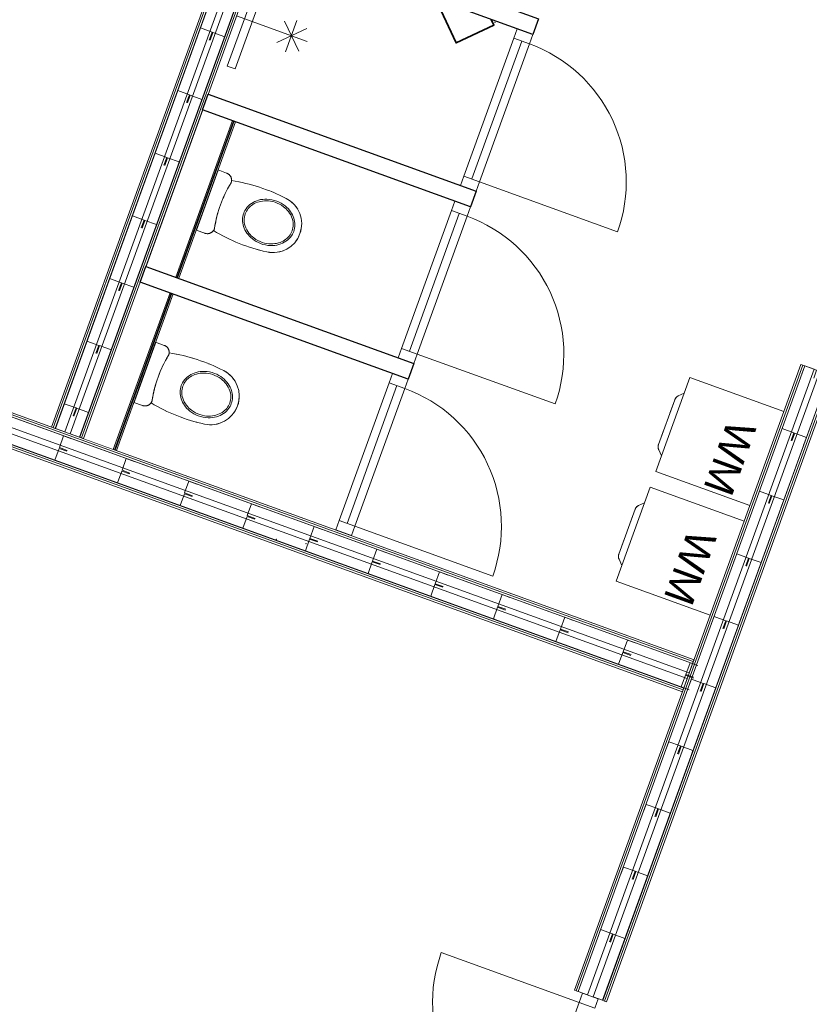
# Model space of a CAD drawing. Header units: metres. Extents: x 136314.7 to 136393.7, y 453293.7 to 453383.2.
# Tile 88 of 95: x 136374 to 136378.8, y 453329.3 to 453335.2. Entities that reach past the tile are written whole.
import ezdxf

# ---------------------------------------------------------------- set-up
doc = ezdxf.new("R2010")
doc.units = ezdxf.units.M
doc.set_wipeout_variables(frame=1)
doc.linetypes.add('DASHED', pattern=[200, 100, -100])
for name, color, linetype in [('LAYER01', 7, 'Continuous'), ('LAYER110', 1, 'Continuous'), ('LAYER111', 7, 'Continuous'), ('LAYER22', 92, 'Continuous'), ('LAYER30', 7, 'Continuous'), ('LAYER31', 7, 'Continuous'), ('LAYER49', 7, 'Continuous'), ('LAYER74', 213, 'Continuous'), ('LAYER82', 213, 'Continuous')]:
    doc.layers.add(name, color=color, linetype=linetype)
doc.styles.get("Standard").update_dxf_attribs({"font": 'arial.ttf'})

# ---------------------------------------------------------------- blocks, each defined once
blk = doc.blocks.new('Jutfasehof monument')
at = {"layer": 'LAYER01', "color": 252, "linetype": 'Continuous', "lineweight": 18}
for points in [[(8283.1, -435), (8283.1, -11251), (8271.1, -11251), (8271.1, -435)], [(8295.1, -435), (8295.1, -11251), (8283.1, -11251), (8283.1, -435)], [(10361.2, -11444), (6366.2, -11444), (6366.2, -11432), (10361.2, -11432)], [(10361.2, -11456), (6366.2, -11456), (6366.2, -11444), (10361.2, -11444)]]:
    blk.add_lwpolyline(points, close=True, dxfattribs=at)
at = {"layer": 'LAYER01', "color": 252, "linetype": 'Continuous', "lineweight": 13}
blk.add_lwpolyline([(11473.4, -7403.1), (10873.4, -7403.1), (10873.4, -7453.1), (11473.4, -7453.1)], close=True, dxfattribs=at)
for points in [[(11244.9, -7634.3), (11103.5, -7775.7)], [(11244.9, -7634.3), (11103.5, -7775.7)], [(11107.4, -7634.3), (11248.8, -7775.7)], [(11273.4, -7703.1), (11073.4, -7703.1)]]:
    blk.add_lwpolyline(points, dxfattribs=at)
at = {"layer": 'LAYER01', "color": 252, "linetype": 'Continuous', "lineweight": 35}
for points in [[(11648.9, -8470.5), (11472.1, -8647.2)], [(11472.1, -8647.2), (11648.9, -8824)], [(11648.9, -8824), (11825.6, -8647.2)]]:
    blk.add_lwpolyline(points, dxfattribs=at)
at = {"layer": 'LAYER01', "color": 252, "linetype": 'Continuous', "lineweight": 25}
blk.add_lwpolyline([(11472.1, -8647.2), (11648.8, -8470.5), (11825.6, -8647.2), (11648.8, -8824)], close=True, dxfattribs=at)
at = {"layer": 'LAYER01', "color": 252, "linetype": 'Continuous', "lineweight": 0}
for p in [(11472.1, -8647.2), (11667.1, -8824)]:
    blk.add_point(p, dxfattribs=at)
at = {"layer": 'LAYER30', "color": 252, "linetype": 'Continuous', "lineweight": 18}
for points in [[(8476.1, -9063.8), (8536.1, -9063.8), (8536.1, -8963.8), (8476.1, -8963.8)], [(9416.1, -9063.8), (9476.1, -9063.8), (9476.1, -8963.8), (9416.1, -8963.8)], [(9576.1, -9063.8), (9636.1, -9063.8), (9636.1, -8963.8), (9576.1, -8963.8)], [(10516.1, -9063.8), (10576.1, -9063.8), (10576.1, -8963.8), (10516.1, -8963.8)], [(10676.1, -9063.8), (10736.1, -9063.8), (10736.1, -8963.8), (10676.1, -8963.8)], [(11616.1, -9063.8), (11676.1, -9063.8), (11676.1, -8963.8), (11616.1, -8963.8)], [(6366.2, -11403.5), (6306.2, -11403.5), (6306.2, -11303.5), (6366.2, -11303.5)]]:
    blk.add_lwpolyline(points, close=True, dxfattribs=at)
for points in [[(8536.1, -8963.8), (9416.1, -8963.8)], [(9636.1, -8963.8), (10516.1, -8963.8)], [(10736.1, -8963.8), (11616.1, -8963.8)], [(8536.1, -9013.8), (9416.1, -9013.8)], [(9636.1, -9013.8), (10516.1, -9013.8)], [(10736.1, -9013.8), (11616.1, -9013.8)], [(8536.1, -9063.8), (9416.1, -9063.8)], [(9636.1, -9063.8), (10516.1, -9063.8)], [(10736.1, -9063.8), (11616.1, -9063.8)], [(6306.2, -11303.5), (5426.2, -11303.5)]]:
    blk.add_lwpolyline(points, dxfattribs=at)
at = {"layer": 'LAYER31', "color": 252, "linetype": 'Continuous', "lineweight": 18}
for points in [[(8536.1, -9064), (8536.1, -9944, 0.414214), (9416.1, -9064)], [(9636.1, -9064), (9636.1, -9944, 0.414214), (10516.1, -9064)], [(10736.1, -9064), (10736.1, -9944, 0.414214), (11616.1, -9064)], [(6306.2, -11303.3), (6306.2, -10423.3, 0.414214), (5426.2, -11303.3)]]:
    blk.add_lwpolyline(points, format="xyb", dxfattribs=at)
at = {"color": 252, "linetype": 'Continuous', "lineweight": 0}
for points, layer in [([(8476.1, -7353.1), (8476.1, -7557.1), (9476.2, -7557.1), (9476.1, -7353.1)], 'LAYER110'), ([(9576.1, -7353.1), (9576.1, -7557.1), (10576.2, -7557.1), (10576.1, -7353.1)], 'LAYER110'), ([(9361.2, -10651), (9361.2, -11251), (8761.2, -11251), (8761.2, -10651)], 'LAYER111'), ([(10061.2, -10651), (10061.2, -11251), (9461.2, -11251), (9461.2, -10651)], 'LAYER111')]:
    blk.add_wipeout(points, dxfattribs=at).dxf.layer = layer
at = {"layer": 'LAYER01', "color": 252, "linetype": 'Continuous', "lineweight": 18}
for points in [[(8464.1, -435), (8464.1, -11251), (8452.1, -11251), (8452.1, -435)], [(8476.1, -435), (8476.1, -11251), (8464.1, -11251), (8464.1, -435)]]:
    blk.add_lwpolyline(points, close=True, dxfattribs=at)
at = {"layer": 'LAYER82', "color": 252, "linetype": 'Continuous', "lineweight": 13}
for points in [[(9361.2, -10651), (9361.2, -11251), (8761.2, -11251), (8761.2, -10651)], [(10061.2, -10651), (10061.2, -11251), (9461.2, -11251), (9461.2, -10651)]]:
    blk.add_lwpolyline(points, close=True, dxfattribs=at)
at = {"layer": 'LAYER82', "color": 252, "linetype": 'Continuous', "lineweight": 0, "char_height": 180, "attachment_point": 7, "rotation": 180, "line_spacing_factor": 1.2}
for insert in [(9211.2, -10951), (9911.2, -10951)]:
    blk.add_mtext('WM', dxfattribs=dict(at, insert=insert))
at = {"color": 252, "linetype": 'Continuous', "lineweight": 0}
for points in [[(8356.1, -435), (8356.1, -11251), (8296.1, -11251), (8296.1, -435)], [(9167.9, -7563.1), (8783.9, -7563.1), (8783.9, -7618), (8785.4, -7629.6), (8789.9, -7640.5), (8797.1, -7649.8), (8806.4, -7657), (8817.2, -7661.5), (8828.9, -7663), (8829.8, -7662.7), (8878.1, -7654.6), (8926.9, -7649.7), (8975.9, -7648.1), (9024.9, -7649.7), (9073.6, -7654.6), (9122, -7662.7), (9122.9, -7663), (9134.5, -7661.5), (9145.4, -7657), (9154.7, -7649.8), (9161.8, -7640.5), (9166.3, -7629.6), (9167.9, -7618)], [(10267.9, -7563.1), (9883.9, -7563.1), (9883.9, -7618), (9885.4, -7629.6), (9889.9, -7640.5), (9897.1, -7649.8), (9906.4, -7657), (9917.2, -7661.5), (9928.9, -7663), (9929.8, -7662.7), (9978.1, -7654.6), (10026.9, -7649.7), (10075.9, -7648.1), (10124.9, -7649.7), (10173.6, -7654.6), (10222, -7662.7), (10222.9, -7663), (10234.5, -7661.5), (10245.4, -7657), (10254.7, -7649.8), (10261.8, -7640.5), (10266.3, -7629.6), (10267.9, -7618)], [(10361.2, -11431), (6366.2, -11431), (6366.2, -11371), (10361.2, -11371)]]:
    blk.add_wipeout(points, dxfattribs=at).dxf.layer = 'LAYER111'
at = {"layer": 'LAYER01', "color": 252, "linetype": 'Continuous', "lineweight": 18}
for points in [[(8356.1, -435), (8356.1, -11251), (8296.1, -11251), (8296.1, -435)], [(10361.2, -11431), (6366.2, -11431), (6366.2, -11371), (10361.2, -11371)]]:
    blk.add_lwpolyline(points, close=True, dxfattribs=at)
at = {"layer": 'LAYER01', "color": 252, "linetype": 'Continuous', "lineweight": 0}
for p in [(8302.1, -8647.2), (8338.6, -8824)]:
    blk.add_point(p, dxfattribs=at)
at = {"layer": 'LAYER74', "color": 252, "linetype": 'Continuous', "lineweight": 13}
for points in [[(9167.9, -7563.1), (8783.9, -7563.1), (8783.9, -7618, 0.414214), (8828.9, -7663), (8829.8, -7662.7, -0.100192), (9122, -7662.7), (9122.9, -7663, 0.414214), (9167.9, -7618)], [(10267.9, -7563.1), (9883.9, -7563.1), (9883.9, -7618, 0.414214), (9928.9, -7663), (9929.8, -7662.7, -0.100192), (10222, -7662.7), (10222.9, -7663, 0.414214), (10267.9, -7618)]]:
    blk.add_lwpolyline(points, format="xyb", close=True, dxfattribs=at)
at = {"color": 252, "linetype": 'Continuous', "lineweight": 0}
for points in [[(8451.1, -435), (8451.1, -11251), (8391.1, -11251), (8391.1, -435)], [(8861.2, -10651), (8889.5, -10622.8), (8897.8, -10616.4), (8907.4, -10612.4), (8917.8, -10611), (9204.7, -10611), (9215, -10612.4), (9224.7, -10616.4), (9232.9, -10622.7), (9261.2, -10651)], [(9561.2, -10651), (9589.5, -10622.8), (9597.8, -10616.4), (9607.4, -10612.4), (9617.8, -10611), (9904.7, -10611), (9915, -10612.4), (9924.7, -10616.4), (9932.9, -10622.7), (9961.2, -10651)]]:
    blk.add_wipeout(points, dxfattribs=at).dxf.layer = 'LAYER111'
at = {"layer": 'LAYER01', "color": 252, "linetype": 'Continuous', "lineweight": 18}
for points in [[(8451.1, -435), (8451.1, -11251), (8391.1, -11251), (8391.1, -435)], [(15833.9, -7160.1), (8476.1, -7160.1), (8476.1, -7148.1), (15833.9, -7148.1)], [(15833.9, -7172.1), (8476.1, -7172.1), (8476.1, -7160.1), (15833.9, -7160.1)], [(15833.9, -7341.1), (8476.1, -7341.1), (8476.1, -7329.1), (15833.9, -7329.1)], [(15833.9, -7353.1), (8476.1, -7353.1), (8476.1, -7341.1), (15833.9, -7341.1)], [(10361.2, -11263), (6366.2, -11263), (6366.2, -11251), (10361.2, -11251)], [(10361.2, -11275), (6366.2, -11275), (6366.2, -11263), (10361.2, -11263)]]:
    blk.add_lwpolyline(points, close=True, dxfattribs=at)
at = {"layer": 'LAYER22', "color": 252, "linetype": 'Continuous', "lineweight": 13}
for points in [[(8296.1, -7285), (8296.1, -7235), (8371.1, -7235), (8371.1, -7285)], [(8451.1, -7285), (8451.1, -7235), (8376.1, -7235), (8376.1, -7285)], [(8296.1, -7685), (8296.1, -7635), (8371.1, -7635), (8371.1, -7685)], [(8451.1, -7685), (8451.1, -7635), (8376.1, -7635), (8376.1, -7685)], [(8296.1, -8085), (8296.1, -8035), (8371.1, -8035), (8371.1, -8085)], [(8451.1, -8085), (8451.1, -8035), (8376.1, -8035), (8376.1, -8085)], [(8296.1, -8485), (8296.1, -8435), (8371.1, -8435), (8371.1, -8485)], [(8451.1, -8485), (8451.1, -8435), (8376.1, -8435), (8376.1, -8485)], [(8296.1, -8885), (8296.1, -8835), (8371.1, -8835), (8371.1, -8885)], [(8451.1, -8885), (8451.1, -8835), (8376.1, -8835), (8376.1, -8885)], [(8296.1, -9285), (8296.1, -9235), (8371.1, -9235), (8371.1, -9285)], [(8451.1, -9285), (8451.1, -9235), (8376.1, -9235), (8376.1, -9285)], [(8296.1, -9685), (8296.1, -9635), (8371.1, -9635), (8371.1, -9685)], [(8451.1, -9685), (8451.1, -9635), (8376.1, -9635), (8376.1, -9685)], [(8296.1, -10085), (8296.1, -10035), (8371.1, -10035), (8371.1, -10085)], [(8451.1, -10085), (8451.1, -10035), (8376.1, -10035), (8376.1, -10085)], [(8296.1, -10485), (8296.1, -10435), (8371.1, -10435), (8371.1, -10485)], [(8451.1, -10485), (8451.1, -10435), (8376.1, -10435), (8376.1, -10485)], [(8296.1, -10885), (8296.1, -10835), (8371.1, -10835), (8371.1, -10885)], [(8451.1, -10885), (8451.1, -10835), (8376.1, -10835), (8376.1, -10885)], [(8296.1, -11285), (8296.1, -11235), (8371.1, -11235), (8371.1, -11285)], [(8451.1, -11285), (8451.1, -11235), (8376.1, -11235), (8376.1, -11285)]]:
    blk.add_lwpolyline(points, dxfattribs=at)
at = {"layer": 'LAYER22', "color": 252, "linetype": 'DASHED', "lineweight": 13}
for points in [[(8296.1, -7285), (8296.1, -7235), (8371.1, -7235), (8371.1, -7285)], [(8296.1, -7685), (8296.1, -7635), (8371.1, -7635), (8371.1, -7685)], [(8451.1, -7685), (8451.1, -7635), (8376.1, -7635), (8376.1, -7685)], [(8296.1, -8085), (8296.1, -8035), (8371.1, -8035), (8371.1, -8085)], [(8451.1, -8085), (8451.1, -8035), (8376.1, -8035), (8376.1, -8085)], [(8296.1, -8485), (8296.1, -8435), (8371.1, -8435), (8371.1, -8485)], [(8451.1, -8485), (8451.1, -8435), (8376.1, -8435), (8376.1, -8485)], [(8296.1, -8885), (8296.1, -8835), (8371.1, -8835), (8371.1, -8885)], [(8451.1, -8885), (8451.1, -8835), (8376.1, -8835), (8376.1, -8885)], [(8296.1, -9285), (8296.1, -9235), (8371.1, -9235), (8371.1, -9285)], [(8451.1, -9285), (8451.1, -9235), (8376.1, -9235), (8376.1, -9285)], [(8296.1, -9685), (8296.1, -9635), (8371.1, -9635), (8371.1, -9685)], [(8451.1, -9685), (8451.1, -9635), (8376.1, -9635), (8376.1, -9685)], [(8296.1, -10085), (8296.1, -10035), (8371.1, -10035), (8371.1, -10085)], [(8451.1, -10085), (8451.1, -10035), (8376.1, -10035), (8376.1, -10085)], [(8296.1, -10485), (8296.1, -10435), (8371.1, -10435), (8371.1, -10485)], [(8451.1, -10485), (8451.1, -10435), (8376.1, -10435), (8376.1, -10485)], [(8296.1, -10885), (8296.1, -10835), (8371.1, -10835), (8371.1, -10885)], [(8451.1, -10885), (8451.1, -10835), (8376.1, -10835), (8376.1, -10885)]]:
    blk.add_lwpolyline(points, dxfattribs=at)
at = {"layer": 'LAYER82', "color": 252, "linetype": 'Continuous', "lineweight": 13}
for points in [[(8861.2, -10651), (8889.5, -10622.8, -0.1992), (8917.8, -10611), (9204.7, -10611, -0.198912), (9232.9, -10622.7), (9261.2, -10651)], [(9561.2, -10651), (9589.5, -10622.8, -0.1992), (9617.8, -10611), (9904.7, -10611, -0.198912), (9932.9, -10622.7), (9961.2, -10651)]]:
    blk.add_lwpolyline(points, format="xyb", close=True, dxfattribs=at)
at = {"layer": 'LAYER82', "color": 252, "linetype": 'DASHED', "lineweight": 13}
for points in [[(8861.2, -10651), (8889.5, -10622.8, -0.1992), (8917.8, -10611), (9204.7, -10611, -0.198912), (9232.9, -10622.7), (9261.2, -10651)], [(9561.2, -10651), (9589.5, -10622.8, -0.1992), (9617.8, -10611), (9904.7, -10611, -0.198912), (9932.9, -10622.7), (9961.2, -10651)]]:
    blk.add_lwpolyline(points, format="xyb", close=True, dxfattribs=at)
at = {"color": 252, "linetype": 'Continuous', "lineweight": 0}
for points in [[(9116, -7661.5), (9069.6, -7654), (9022.8, -7649.5), (8975.9, -7648), (8928.9, -7649.5), (8882.1, -7654), (8835.8, -7661.5), (8828.9, -7663), (8816.4, -7661.2), (8806.8, -7718.1), (8800.2, -7775.4), (8796.8, -7832.9), (8796.4, -7890.6), (8799.2, -7948.2), (8805.1, -8005.6), (8809.7, -8028.7), (8817.4, -8051.1), (8828.2, -8072.1), (8841.7, -8091.5), (8857.8, -8108.9), (8876.1, -8123.9), (8896.2, -8136.2), (8917.9, -8145.7), (8940.6, -8152.1), (8964.1, -8155.3), (8987.7, -8155.3), (9011.1, -8152.1), (9033.9, -8145.7), (9055.5, -8136.2), (9075.7, -8123.9), (9093.9, -8108.9), (9110, -8091.5), (9123.6, -8072.1), (9134.3, -8051.1), (9142.1, -8028.7), (9146.7, -8005.6), (9152.6, -7948.2), (9155.3, -7890.6), (9154.9, -7832.9), (9151.5, -7775.4), (9144.9, -7718.1), (9135.3, -7661.2), (9122.8, -7663)], [(10216, -7661.5), (10169.6, -7654), (10122.8, -7649.5), (10075.9, -7648), (10028.9, -7649.5), (9982.1, -7654), (9935.8, -7661.5), (9928.9, -7663), (9916.4, -7661.2), (9906.8, -7718.1), (9900.2, -7775.4), (9896.8, -7832.9), (9896.4, -7890.6), (9899.2, -7948.2), (9905.1, -8005.6), (9909.7, -8028.7), (9917.4, -8051.1), (9928.2, -8072.1), (9941.7, -8091.5), (9957.8, -8108.9), (9976.1, -8123.9), (9996.2, -8136.2), (10017.9, -8145.7), (10040.6, -8152.1), (10064.1, -8155.3), (10087.7, -8155.3), (10111.1, -8152.1), (10133.9, -8145.7), (10155.5, -8136.2), (10175.7, -8123.9), (10193.9, -8108.9), (10210, -8091.5), (10223.6, -8072.1), (10234.3, -8051.1), (10242.1, -8028.7), (10246.7, -8005.6), (10252.6, -7948.2), (10255.3, -7890.6), (10254.9, -7832.9), (10251.5, -7775.4), (10244.9, -7718.1), (10235.3, -7661.2), (10222.8, -7663)]]:
    blk.add_wipeout(points, dxfattribs=at).dxf.layer = 'LAYER111'
at = {"layer": 'LAYER74', "color": 252, "linetype": 'DASHED', "lineweight": 13}
for points in [[(9167.9, -7563.1), (8783.9, -7563.1), (8783.9, -7618, 0.414214), (8828.9, -7663), (8829.8, -7662.7, -0.100192), (9122, -7662.7), (9122.9, -7663, 0.414214), (9167.9, -7618)], [(10267.9, -7563.1), (9883.9, -7563.1), (9883.9, -7618, 0.414214), (9928.9, -7663), (9929.8, -7662.7, -0.100192), (10222, -7662.7), (10222.9, -7663, 0.414214), (10267.9, -7618)], [(9116, -7661.5, 0.09602), (8835.8, -7661.5), (8828.9, -7663, -0.070454), (8816.4, -7661.2, 0.080986), (8805.1, -8005.6, 0.879145), (9146.7, -8005.6, 0.081066), (9135.4, -7661.3, -0.070378), (9122.9, -7663)], [(10216, -7661.5, 0.09602), (9935.8, -7661.5), (9928.9, -7663, -0.070454), (9916.4, -7661.2, 0.080986), (9905.1, -8005.6, 0.879145), (10246.7, -8005.6, 0.081066), (10235.4, -7661.3, -0.070378), (10222.9, -7663)]]:
    blk.add_lwpolyline(points, format="xyb", close=True, dxfattribs=at)
at = {"layer": 'LAYER74', "color": 252, "linetype": 'Continuous', "lineweight": 13}
for points in [[(9116, -7661.5, 0.09602), (8835.8, -7661.5), (8828.9, -7663, -0.070454), (8816.4, -7661.2, 0.080986), (8805.1, -8005.6, 0.879145), (9146.7, -8005.6, 0.081066), (9135.4, -7661.3, -0.070378), (9122.9, -7663)], [(10216, -7661.5, 0.09602), (9935.8, -7661.5), (9928.9, -7663, -0.070454), (9916.4, -7661.2, 0.080986), (9905.1, -8005.6, 0.879145), (10246.7, -8005.6, 0.081066), (10235.4, -7661.3, -0.070378), (10222.9, -7663)]]:
    blk.add_lwpolyline(points, format="xyb", close=True, dxfattribs=at)
for points in [[(8975.9, -7796.5), (8965.8, -7796.9), (8955.6, -7798.2), (8945.6, -7800.4), (8935.9, -7803.4), (8926.6, -7807.2), (8917.5, -7811.8), (8908.8, -7817.1), (8900.5, -7823), (8892.2, -7829.9), (8884.5, -7837.5), (8877.4, -7845.6), (8870.9, -7854.2), (8864.1, -7864.5), (8858.2, -7875.2), (8853.1, -7886.4), (8848.9, -7897.9), (8844.9, -7911.4), (8842.1, -7925.1), (8840.2, -7939.1), (8839.5, -7953.1), (8839.9, -7968.5), (8841.6, -7983.9), (8844.5, -7999.1), (8848.8, -8013.9), (8853.1, -8025.6), (8858.2, -8036.9), (8864.2, -8047.8), (8871.1, -8058.2), (8878.6, -8068.1), (8886.5, -8076.6), (8895, -8084.6), (8904.1, -8091.8), (8913.8, -8098.1), (8924, -8103.7), (8934.8, -8108.2), (8945.9, -8111.8), (8957.4, -8114.2), (8966.6, -8115.2), (8975.9, -8115.6), (8986, -8115.2), (8996.1, -8113.9), (9006.1, -8111.7), (9015.8, -8108.7), (9025.2, -8104.9), (9034.2, -8100.3), (9043, -8095), (9051.2, -8089.1), (9059.5, -8082.2), (9067.2, -8074.6), (9074.4, -8066.5), (9080.9, -8057.9), (9087.6, -8047.6), (9093.5, -8036.9), (9098.6, -8025.7), (9102.9, -8014.2), (9106.8, -8000.8), (9109.7, -7987), (9111.5, -7973.1), (9112.2, -7959.1), (9111.9, -7943.6), (9110.2, -7928.2), (9107.2, -7913.1), (9103, -7898.2), (9098.7, -7886.6), (9093.5, -7875.2), (9087.5, -7864.3), (9080.7, -7853.9), (9073.1, -7844.1), (9065.2, -7835.5), (9056.8, -7827.6), (9047.6, -7820.4), (9038, -7814), (9027.8, -7808.4), (9016.9, -7803.9), (9005.8, -7800.4), (8994.4, -7797.9), (8985.1, -7796.9)], [(10075.9, -7796.5), (10065.8, -7796.9), (10055.6, -7798.2), (10045.6, -7800.4), (10035.9, -7803.4), (10026.6, -7807.2), (10017.5, -7811.8), (10008.8, -7817.1), (10000.5, -7823), (9992.2, -7829.9), (9984.5, -7837.5), (9977.4, -7845.6), (9970.9, -7854.2), (9964.1, -7864.5), (9958.2, -7875.2), (9953.1, -7886.4), (9948.9, -7897.9), (9944.9, -7911.4), (9942.1, -7925.1), (9940.2, -7939.1), (9939.5, -7953.1), (9939.9, -7968.5), (9941.6, -7983.9), (9944.5, -7999.1), (9948.8, -8013.9), (9953.1, -8025.6), (9958.2, -8036.9), (9964.2, -8047.8), (9971.1, -8058.2), (9978.6, -8068.1), (9986.5, -8076.6), (9995, -8084.6), (10004.1, -8091.8), (10013.8, -8098.1), (10024, -8103.7), (10034.8, -8108.2), (10045.9, -8111.8), (10057.4, -8114.2), (10066.6, -8115.2), (10075.9, -8115.6), (10086, -8115.2), (10096.1, -8113.9), (10106.1, -8111.7), (10115.8, -8108.7), (10125.2, -8104.9), (10134.2, -8100.3), (10143, -8095), (10151.2, -8089.1), (10159.5, -8082.2), (10167.2, -8074.6), (10174.4, -8066.5), (10180.9, -8057.9), (10187.6, -8047.6), (10193.5, -8036.9), (10198.6, -8025.7), (10202.9, -8014.2), (10206.8, -8000.8), (10209.7, -7987), (10211.5, -7973.1), (10212.2, -7959.1), (10211.9, -7943.6), (10210.2, -7928.2), (10207.2, -7913.1), (10203, -7898.2), (10198.7, -7886.6), (10193.5, -7875.2), (10187.5, -7864.3), (10180.7, -7853.9), (10173.1, -7844.1), (10165.2, -7835.5), (10156.8, -7827.6), (10147.6, -7820.4), (10138, -7814), (10127.8, -7808.4), (10116.9, -7803.9), (10105.8, -7800.4), (10094.4, -7797.9), (10085.1, -7796.9)], [(8975.9, -8105.7), (8966.8, -8105.2), (8957.5, -8104.1), (8948.6, -8102.1), (8939.9, -8099.5), (8931.1, -8096), (8922.8, -8091.8), (8914.8, -8087), (8907.1, -8081.6), (8899.8, -8075.5), (8892.9, -8068.9), (8885.9, -8061.1), (8879.4, -8052.8), (8873.5, -8043.9), (8868.2, -8034.5), (8863.1, -8023.6), (8858.7, -8012.2), (8855.1, -8000.4), (8852.4, -7988.3), (8850.4, -7974.7), (8849.5, -7960.9), (8849.7, -7946.8), (8851, -7932.7), (8853.5, -7918.3), (8857.3, -7904.2), (8860.6, -7894.6), (8864.5, -7885.3), (8868.9, -7876.3), (8874.9, -7866.1), (8881.5, -7856.4), (8889.2, -7847.1), (8897.7, -7838.5), (8906.7, -7830.9), (8916.4, -7824.1), (8927, -7818.1), (8938.2, -7813.2), (8947.2, -7810.3), (8956.5, -7808.2), (8966.1, -7806.9), (8975.9, -7806.4), (8985, -7806.9), (8994.2, -7808.1), (9003.1, -7810), (9011.9, -7812.6), (9020.6, -7816.1), (9029, -7820.3), (9037, -7825.1), (9044.6, -7830.5), (9052, -7836.6), (9058.9, -7843.2), (9065.9, -7851), (9072.3, -7859.3), (9078.2, -7868.2), (9083.5, -7877.6), (9088.7, -7888.6), (9093.1, -7899.9), (9096.6, -7911.8), (9099.4, -7923.8), (9101.3, -7937.4), (9102.2, -7951.2), (9102.1, -7965.3), (9100.8, -7979.4), (9098.2, -7993.8), (9094.4, -8007.9), (9091.1, -8017.5), (9087.2, -8026.8), (9082.9, -8035.8), (9076.9, -8046), (9070.2, -8055.7), (9062.5, -8065), (9054.1, -8073.6), (9045.1, -8081.2), (9035.4, -8088.1), (9024.8, -8094.1), (9013.5, -8098.9), (9004.5, -8101.8), (8995.2, -8103.9), (8985.6, -8105.2)], [(10075.9, -8105.7), (10066.8, -8105.2), (10057.5, -8104.1), (10048.6, -8102.1), (10039.9, -8099.5), (10031.1, -8096), (10022.8, -8091.8), (10014.8, -8087), (10007.1, -8081.6), (9999.8, -8075.5), (9992.9, -8068.9), (9985.9, -8061.1), (9979.4, -8052.8), (9973.5, -8043.9), (9968.2, -8034.5), (9963.1, -8023.6), (9958.7, -8012.2), (9955.1, -8000.4), (9952.4, -7988.3), (9950.4, -7974.7), (9949.5, -7960.9), (9949.7, -7946.8), (9951, -7932.7), (9953.5, -7918.3), (9957.3, -7904.2), (9960.6, -7894.6), (9964.5, -7885.3), (9968.9, -7876.3), (9974.9, -7866.1), (9981.5, -7856.4), (9989.2, -7847.1), (9997.7, -7838.5), (10006.7, -7830.9), (10016.4, -7824.1), (10027, -7818.1), (10038.2, -7813.2), (10047.2, -7810.3), (10056.5, -7808.2), (10066.1, -7806.9), (10075.9, -7806.4), (10085, -7806.9), (10094.2, -7808.1), (10103.1, -7810), (10111.9, -7812.6), (10120.6, -7816.1), (10129, -7820.3), (10137, -7825.1), (10144.6, -7830.5), (10152, -7836.6), (10158.9, -7843.2), (10165.9, -7851), (10172.3, -7859.3), (10178.2, -7868.2), (10183.5, -7877.6), (10188.7, -7888.6), (10193.1, -7899.9), (10196.6, -7911.8), (10199.4, -7923.8), (10201.3, -7937.4), (10202.2, -7951.2), (10202.1, -7965.3), (10200.8, -7979.4), (10198.2, -7993.8), (10194.4, -8007.9), (10191.1, -8017.5), (10187.2, -8026.8), (10182.9, -8035.8), (10176.9, -8046), (10170.2, -8055.7), (10162.5, -8065), (10154.1, -8073.6), (10145.1, -8081.2), (10135.4, -8088.1), (10124.8, -8094.1), (10113.5, -8098.9), (10104.5, -8101.8), (10095.2, -8103.9), (10085.6, -8105.2)]]:
    blk.add_lwpolyline(points, close=True, dxfattribs=at)
at = {"layer": 'LAYER74', "color": 252, "linetype": 'DASHED', "lineweight": 13}
for points in [[(8975.9, -7796.5), (8965.8, -7796.9), (8955.6, -7798.2), (8945.6, -7800.4), (8935.9, -7803.4), (8926.6, -7807.2), (8917.5, -7811.8), (8908.8, -7817.1), (8900.5, -7823), (8892.2, -7829.9), (8884.5, -7837.5), (8877.4, -7845.6), (8870.9, -7854.2), (8864.1, -7864.5), (8858.2, -7875.2), (8853.1, -7886.4), (8848.9, -7897.9), (8844.9, -7911.4), (8842.1, -7925.1), (8840.2, -7939.1), (8839.5, -7953.1), (8839.9, -7968.5), (8841.6, -7983.9), (8844.5, -7999.1), (8848.8, -8013.9), (8853.1, -8025.6), (8858.2, -8036.9), (8864.2, -8047.8), (8871.1, -8058.2), (8878.6, -8068.1), (8886.5, -8076.6), (8895, -8084.6), (8904.1, -8091.8), (8913.8, -8098.1), (8924, -8103.7), (8934.8, -8108.2), (8945.9, -8111.8), (8957.4, -8114.2), (8966.6, -8115.2), (8975.9, -8115.6), (8986, -8115.2), (8996.1, -8113.9), (9006.1, -8111.7), (9015.8, -8108.7), (9025.2, -8104.9), (9034.2, -8100.3), (9043, -8095), (9051.2, -8089.1), (9059.5, -8082.2), (9067.2, -8074.6), (9074.4, -8066.5), (9080.9, -8057.9), (9087.6, -8047.6), (9093.5, -8036.9), (9098.6, -8025.7), (9102.9, -8014.2), (9106.8, -8000.8), (9109.7, -7987), (9111.5, -7973.1), (9112.2, -7959.1), (9111.9, -7943.6), (9110.2, -7928.2), (9107.2, -7913.1), (9103, -7898.2), (9098.7, -7886.6), (9093.5, -7875.2), (9087.5, -7864.3), (9080.7, -7853.9), (9073.1, -7844.1), (9065.2, -7835.5), (9056.8, -7827.6), (9047.6, -7820.4), (9038, -7814), (9027.8, -7808.4), (9016.9, -7803.9), (9005.8, -7800.4), (8994.4, -7797.9), (8985.1, -7796.9)], [(10075.9, -7796.5), (10065.8, -7796.9), (10055.6, -7798.2), (10045.6, -7800.4), (10035.9, -7803.4), (10026.6, -7807.2), (10017.5, -7811.8), (10008.8, -7817.1), (10000.5, -7823), (9992.2, -7829.9), (9984.5, -7837.5), (9977.4, -7845.6), (9970.9, -7854.2), (9964.1, -7864.5), (9958.2, -7875.2), (9953.1, -7886.4), (9948.9, -7897.9), (9944.9, -7911.4), (9942.1, -7925.1), (9940.2, -7939.1), (9939.5, -7953.1), (9939.9, -7968.5), (9941.6, -7983.9), (9944.5, -7999.1), (9948.8, -8013.9), (9953.1, -8025.6), (9958.2, -8036.9), (9964.2, -8047.8), (9971.1, -8058.2), (9978.6, -8068.1), (9986.5, -8076.6), (9995, -8084.6), (10004.1, -8091.8), (10013.8, -8098.1), (10024, -8103.7), (10034.8, -8108.2), (10045.9, -8111.8), (10057.4, -8114.2), (10066.6, -8115.2), (10075.9, -8115.6), (10086, -8115.2), (10096.1, -8113.9), (10106.1, -8111.7), (10115.8, -8108.7), (10125.2, -8104.9), (10134.2, -8100.3), (10143, -8095), (10151.2, -8089.1), (10159.5, -8082.2), (10167.2, -8074.6), (10174.4, -8066.5), (10180.9, -8057.9), (10187.6, -8047.6), (10193.5, -8036.9), (10198.6, -8025.7), (10202.9, -8014.2), (10206.8, -8000.8), (10209.7, -7987), (10211.5, -7973.1), (10212.2, -7959.1), (10211.9, -7943.6), (10210.2, -7928.2), (10207.2, -7913.1), (10203, -7898.2), (10198.7, -7886.6), (10193.5, -7875.2), (10187.5, -7864.3), (10180.7, -7853.9), (10173.1, -7844.1), (10165.2, -7835.5), (10156.8, -7827.6), (10147.6, -7820.4), (10138, -7814), (10127.8, -7808.4), (10116.9, -7803.9), (10105.8, -7800.4), (10094.4, -7797.9), (10085.1, -7796.9)], [(8975.9, -8105.7), (8966.8, -8105.2), (8957.5, -8104.1), (8948.6, -8102.1), (8939.9, -8099.5), (8931.1, -8096), (8922.8, -8091.8), (8914.8, -8087), (8907.1, -8081.6), (8899.8, -8075.5), (8892.9, -8068.9), (8885.9, -8061.1), (8879.4, -8052.8), (8873.5, -8043.9), (8868.2, -8034.5), (8863.1, -8023.6), (8858.7, -8012.2), (8855.1, -8000.4), (8852.4, -7988.3), (8850.4, -7974.7), (8849.5, -7960.9), (8849.7, -7946.8), (8851, -7932.7), (8853.5, -7918.3), (8857.3, -7904.2), (8860.6, -7894.6), (8864.5, -7885.3), (8868.9, -7876.3), (8874.9, -7866.1), (8881.5, -7856.4), (8889.2, -7847.1), (8897.7, -7838.5), (8906.7, -7830.9), (8916.4, -7824.1), (8927, -7818.1), (8938.2, -7813.2), (8947.2, -7810.3), (8956.5, -7808.2), (8966.1, -7806.9), (8975.9, -7806.4), (8985, -7806.9), (8994.2, -7808.1), (9003.1, -7810), (9011.9, -7812.6), (9020.6, -7816.1), (9029, -7820.3), (9037, -7825.1), (9044.6, -7830.5), (9052, -7836.6), (9058.9, -7843.2), (9065.9, -7851), (9072.3, -7859.3), (9078.2, -7868.2), (9083.5, -7877.6), (9088.7, -7888.6), (9093.1, -7899.9), (9096.6, -7911.8), (9099.4, -7923.8), (9101.3, -7937.4), (9102.2, -7951.2), (9102.1, -7965.3), (9100.8, -7979.4), (9098.2, -7993.8), (9094.4, -8007.9), (9091.1, -8017.5), (9087.2, -8026.8), (9082.9, -8035.8), (9076.9, -8046), (9070.2, -8055.7), (9062.5, -8065), (9054.1, -8073.6), (9045.1, -8081.2), (9035.4, -8088.1), (9024.8, -8094.1), (9013.5, -8098.9), (9004.5, -8101.8), (8995.2, -8103.9), (8985.6, -8105.2)], [(10075.9, -8105.7), (10066.8, -8105.2), (10057.5, -8104.1), (10048.6, -8102.1), (10039.9, -8099.5), (10031.1, -8096), (10022.8, -8091.8), (10014.8, -8087), (10007.1, -8081.6), (9999.8, -8075.5), (9992.9, -8068.9), (9985.9, -8061.1), (9979.4, -8052.8), (9973.5, -8043.9), (9968.2, -8034.5), (9963.1, -8023.6), (9958.7, -8012.2), (9955.1, -8000.4), (9952.4, -7988.3), (9950.4, -7974.7), (9949.5, -7960.9), (9949.7, -7946.8), (9951, -7932.7), (9953.5, -7918.3), (9957.3, -7904.2), (9960.6, -7894.6), (9964.5, -7885.3), (9968.9, -7876.3), (9974.9, -7866.1), (9981.5, -7856.4), (9989.2, -7847.1), (9997.7, -7838.5), (10006.7, -7830.9), (10016.4, -7824.1), (10027, -7818.1), (10038.2, -7813.2), (10047.2, -7810.3), (10056.5, -7808.2), (10066.1, -7806.9), (10075.9, -7806.4), (10085, -7806.9), (10094.2, -7808.1), (10103.1, -7810), (10111.9, -7812.6), (10120.6, -7816.1), (10129, -7820.3), (10137, -7825.1), (10144.6, -7830.5), (10152, -7836.6), (10158.9, -7843.2), (10165.9, -7851), (10172.3, -7859.3), (10178.2, -7868.2), (10183.5, -7877.6), (10188.7, -7888.6), (10193.1, -7899.9), (10196.6, -7911.8), (10199.4, -7923.8), (10201.3, -7937.4), (10202.2, -7951.2), (10202.1, -7965.3), (10200.8, -7979.4), (10198.2, -7993.8), (10194.4, -8007.9), (10191.1, -8017.5), (10187.2, -8026.8), (10182.9, -8035.8), (10176.9, -8046), (10170.2, -8055.7), (10162.5, -8065), (10154.1, -8073.6), (10145.1, -8081.2), (10135.4, -8088.1), (10124.8, -8094.1), (10113.5, -8098.9), (10104.5, -8101.8), (10095.2, -8103.9), (10085.6, -8105.2)]]:
    blk.add_lwpolyline(points, close=True, dxfattribs=at)
at = {"color": 252, "linetype": 'Continuous', "lineweight": 0}
for points in [[(15833.9, -7233.1), (8476.1, -7233.1), (8476.1, -7173.1), (15833.9, -7173.1)], [(15833.9, -7328.1), (8476.1, -7328.1), (8476.1, -7268.1), (15833.9, -7268.1)], [(10361.2, -11336), (6366.2, -11336), (6366.2, -11276), (10361.2, -11276)]]:
    blk.add_wipeout(points, dxfattribs=at).dxf.layer = 'LAYER111'
at = {"layer": 'LAYER01', "color": 252, "linetype": 'Continuous', "lineweight": 18}
for points in [[(15833.9, -7233.1), (8476.1, -7233.1), (8476.1, -7173.1), (15833.9, -7173.1)], [(15833.9, -7328.1), (8476.1, -7328.1), (8476.1, -7268.1), (15833.9, -7268.1)], [(10361.2, -11336), (6366.2, -11336), (6366.2, -11276), (10361.2, -11276)]]:
    blk.add_lwpolyline(points, close=True, dxfattribs=at)
at = {"layer": 'LAYER01', "color": 252, "linetype": 'Continuous', "lineweight": 13}
blk.add_lwpolyline([(11176.1, -7353.1), (11176.1, -7803.1)], dxfattribs=at)
at = {"layer": 'LAYER22', "color": 252, "linetype": 'Continuous', "lineweight": 13}
for points in [[(8583.9, -7173.1), (8633.9, -7173.1), (8633.9, -7248.1), (8583.9, -7248.1)], [(8983.9, -7173.1), (9033.9, -7173.1), (9033.9, -7248.1), (8983.9, -7248.1)], [(9383.9, -7173.1), (9433.9, -7173.1), (9433.9, -7248.1), (9383.9, -7248.1)], [(9783.9, -7173.1), (9833.9, -7173.1), (9833.9, -7248.1), (9783.9, -7248.1)], [(10183.9, -7173.1), (10233.9, -7173.1), (10233.9, -7248.1), (10183.9, -7248.1)], [(10583.9, -7173.1), (10633.9, -7173.1), (10633.9, -7248.1), (10583.9, -7248.1)], [(10983.9, -7173.1), (11033.9, -7173.1), (11033.9, -7248.1), (10983.9, -7248.1)], [(8583.9, -7328.1), (8633.9, -7328.1), (8633.9, -7253.1), (8583.9, -7253.1)], [(8983.9, -7328.1), (9033.9, -7328.1), (9033.9, -7253.1), (8983.9, -7253.1)], [(9383.9, -7328.1), (9433.9, -7328.1), (9433.9, -7253.1), (9383.9, -7253.1)], [(9783.9, -7328.1), (9833.9, -7328.1), (9833.9, -7253.1), (9783.9, -7253.1)], [(10183.9, -7328.1), (10233.9, -7328.1), (10233.9, -7253.1), (10183.9, -7253.1)], [(10583.9, -7328.1), (10633.9, -7328.1), (10633.9, -7253.1), (10583.9, -7253.1)], [(10983.9, -7328.1), (11033.9, -7328.1), (11033.9, -7253.1), (10983.9, -7253.1)], [(6711.2, -11276), (6761.2, -11276), (6761.2, -11351), (6711.2, -11351)], [(7111.2, -11276), (7161.2, -11276), (7161.2, -11351), (7111.2, -11351)], [(7511.2, -11276), (7561.2, -11276), (7561.2, -11351), (7511.2, -11351)], [(7911.2, -11276), (7961.2, -11276), (7961.2, -11351), (7911.2, -11351)], [(8311.2, -11276), (8361.2, -11276), (8361.2, -11351), (8311.2, -11351)], [(8711.2, -11276), (8761.2, -11276), (8761.2, -11351), (8711.2, -11351)], [(9111.2, -11276), (9161.2, -11276), (9161.2, -11351), (9111.2, -11351)], [(9511.2, -11276), (9561.2, -11276), (9561.2, -11351), (9511.2, -11351)], [(9911.2, -11276), (9961.2, -11276), (9961.2, -11351), (9911.2, -11351)], [(10311.2, -11276), (10361.2, -11276), (10361.2, -11351), (10311.2, -11351)], [(6711.2, -11431), (6761.2, -11431), (6761.2, -11356), (6711.2, -11356)], [(7111.2, -11431), (7161.2, -11431), (7161.2, -11356), (7111.2, -11356)], [(7511.2, -11431), (7561.2, -11431), (7561.2, -11356), (7511.2, -11356)], [(7911.2, -11431), (7961.2, -11431), (7961.2, -11356), (7911.2, -11356)], [(8311.2, -11431), (8361.2, -11431), (8361.2, -11356), (8311.2, -11356)], [(8711.2, -11431), (8761.2, -11431), (8761.2, -11356), (8711.2, -11356)], [(9111.2, -11431), (9161.2, -11431), (9161.2, -11356), (9111.2, -11356)], [(9511.2, -11431), (9561.2, -11431), (9561.2, -11356), (9511.2, -11356)], [(9911.2, -11431), (9961.2, -11431), (9961.2, -11356), (9911.2, -11356)]]:
    blk.add_lwpolyline(points, dxfattribs=at)
at = {"layer": 'LAYER22', "color": 252, "linetype": 'DASHED', "lineweight": 13}
for points in [[(8583.9, -7173.1), (8633.9, -7173.1), (8633.9, -7248.1), (8583.9, -7248.1)], [(8983.9, -7173.1), (9033.9, -7173.1), (9033.9, -7248.1), (8983.9, -7248.1)], [(9383.9, -7173.1), (9433.9, -7173.1), (9433.9, -7248.1), (9383.9, -7248.1)], [(9783.9, -7173.1), (9833.9, -7173.1), (9833.9, -7248.1), (9783.9, -7248.1)], [(10183.9, -7173.1), (10233.9, -7173.1), (10233.9, -7248.1), (10183.9, -7248.1)], [(10583.9, -7173.1), (10633.9, -7173.1), (10633.9, -7248.1), (10583.9, -7248.1)], [(10983.9, -7173.1), (11033.9, -7173.1), (11033.9, -7248.1), (10983.9, -7248.1)], [(8451.1, -7285), (8451.1, -7235), (8376.1, -7235), (8376.1, -7285)], [(8583.9, -7328.1), (8633.9, -7328.1), (8633.9, -7253.1), (8583.9, -7253.1)], [(8983.9, -7328.1), (9033.9, -7328.1), (9033.9, -7253.1), (8983.9, -7253.1)], [(9383.9, -7328.1), (9433.9, -7328.1), (9433.9, -7253.1), (9383.9, -7253.1)], [(9783.9, -7328.1), (9833.9, -7328.1), (9833.9, -7253.1), (9783.9, -7253.1)], [(10183.9, -7328.1), (10233.9, -7328.1), (10233.9, -7253.1), (10183.9, -7253.1)], [(10983.9, -7328.1), (11033.9, -7328.1), (11033.9, -7253.1), (10983.9, -7253.1)], [(6711.2, -11276), (6761.2, -11276), (6761.2, -11351), (6711.2, -11351)], [(7111.2, -11276), (7161.2, -11276), (7161.2, -11351), (7111.2, -11351)], [(7511.2, -11276), (7561.2, -11276), (7561.2, -11351), (7511.2, -11351)], [(7911.2, -11276), (7961.2, -11276), (7961.2, -11351), (7911.2, -11351)], [(8296.1, -11285), (8296.1, -11235), (8371.1, -11235), (8371.1, -11285)], [(8311.2, -11276), (8361.2, -11276), (8361.2, -11351), (8311.2, -11351)], [(8451.1, -11285), (8451.1, -11235), (8376.1, -11235), (8376.1, -11285)], [(8711.2, -11276), (8761.2, -11276), (8761.2, -11351), (8711.2, -11351)], [(9111.2, -11276), (9161.2, -11276), (9161.2, -11351), (9111.2, -11351)], [(9511.2, -11276), (9561.2, -11276), (9561.2, -11351), (9511.2, -11351)], [(9911.2, -11276), (9961.2, -11276), (9961.2, -11351), (9911.2, -11351)], [(10311.2, -11276), (10361.2, -11276), (10361.2, -11351), (10311.2, -11351)], [(6711.2, -11431), (6761.2, -11431), (6761.2, -11356), (6711.2, -11356)], [(7111.2, -11431), (7161.2, -11431), (7161.2, -11356), (7111.2, -11356)], [(7511.2, -11431), (7561.2, -11431), (7561.2, -11356), (7511.2, -11356)], [(7911.2, -11431), (7961.2, -11431), (7961.2, -11356), (7911.2, -11356)], [(8311.2, -11431), (8361.2, -11431), (8361.2, -11356), (8311.2, -11356)], [(8711.2, -11431), (8761.2, -11431), (8761.2, -11356), (8711.2, -11356)], [(9111.2, -11431), (9161.2, -11431), (9161.2, -11356), (9111.2, -11356)], [(9511.2, -11431), (9561.2, -11431), (9561.2, -11356), (9511.2, -11356)], [(9911.2, -11431), (9961.2, -11431), (9961.2, -11356), (9911.2, -11356)]]:
    blk.add_lwpolyline(points, dxfattribs=at)
at = {"layer": 'LAYER82', "color": 252, "linetype": 'DASHED', "lineweight": 13}
for points in [[(9361.2, -10651), (9361.2, -11251), (8761.2, -11251), (8761.2, -10651)], [(10061.2, -10651), (10061.2, -11251), (9461.2, -11251), (9461.2, -10651)]]:
    blk.add_lwpolyline(points, close=True, dxfattribs=at)
at = {"color": 252, "linetype": 'Continuous', "lineweight": 0}
for points in [[(9476.1, -7353.1), (9576.1, -7353.1), (9576.1, -9063.8), (9476.1, -9063.8)], [(10576.1, -7353.1), (10676.1, -7353.1), (10676.1, -9063.8), (10576.1, -9063.8)], [(11676.1, -7353.1), (11776.1, -7353.1), (11776.1, -9063.8), (11676.1, -9063.8)]]:
    blk.add_wipeout(points, dxfattribs=at).dxf.layer = 'LAYER111'
at = {"layer": 'LAYER01', "color": 252, "linetype": 'Continuous', "lineweight": 25}
for points in [[(9476.1, -7353.1), (9576.1, -7353.1), (9576.1, -9063.8), (9476.1, -9063.8)], [(10576.1, -7353.1), (10676.1, -7353.1), (10676.1, -9063.8), (10576.1, -9063.8)], [(11676.1, -7353.1), (11776.1, -7353.1), (11776.1, -9063.8), (11676.1, -9063.8)]]:
    blk.add_lwpolyline(points, close=True, dxfattribs=at)
at = {"layer": 'LAYER22', "color": 252, "linetype": 'DASHED', "lineweight": 13}
blk.add_lwpolyline([(10583.9, -7328.1), (10633.9, -7328.1), (10633.9, -7253.1), (10583.9, -7253.1)], dxfattribs=at)
at = {"layer": 'LAYER49', "color": 252, "linetype": 'Continuous', "lineweight": 18}
for points in [[(9476.2, -7543.1), (9476.2, -7555.1), (8476.1, -7555.1), (8476.1, -7543.1)], [(9476.2, -7551.1), (9476.2, -7563.1), (8476.1, -7563.1), (8476.1, -7551.1)], [(10576.2, -7543.1), (10576.2, -7555.1), (9576.1, -7555.1), (9576.1, -7543.1)], [(10576.2, -7551.1), (10576.2, -7563.1), (9576.1, -7563.1), (9576.1, -7551.1)]]:
    blk.add_lwpolyline(points, close=True, dxfattribs=at)

msp = doc.modelspace()

# ---------------------------------------------------------------- block references
at = {"linetype": 'Continuous', "lineweight": 0, "xscale": 0.001, "yscale": 0.001, "rotation": 70.09331364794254}
msp.add_blockref('Jutfasehof monument', (136364.6192, 453327.195), dxfattribs=at)

doc.saveas('drawing.dxf')
